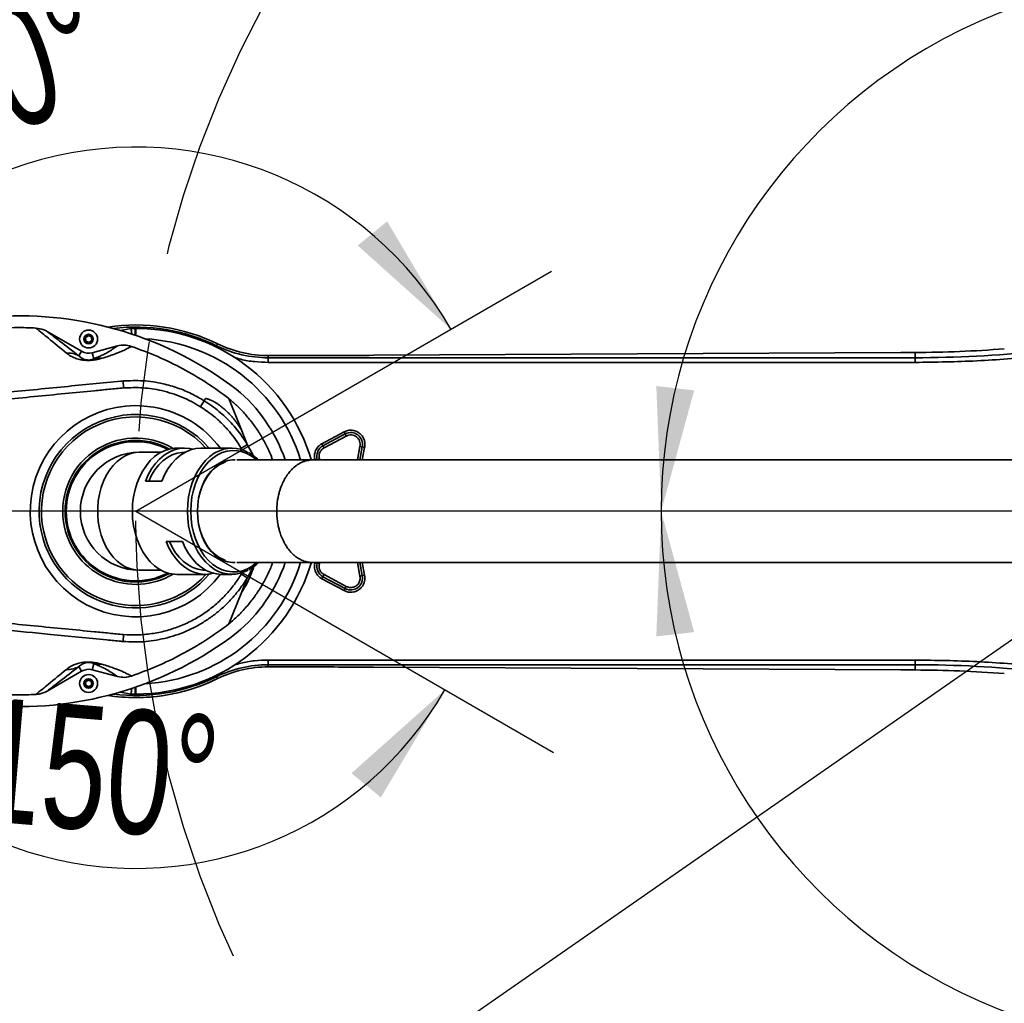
# Model space of a CAD drawing. Header units: millimetres. Extents: x 5 to 298, y 5 to 205.
# Tile 70 of 83: x 194 to 222, y 84 to 112. Entities that reach past the tile are written whole.
import ezdxf

# ---------------------------------------------------------------- set-up
doc = ezdxf.new("R2010")
doc.units = ezdxf.units.MM
doc.linetypes.add('CENTERX2', pattern=[20.32, 12.7, -2.54, 2.54, -2.54])
doc.layers.add('图框', color=7, linetype='Continuous')
doc.layers.add('细实线层', color=7, linetype='Continuous')
doc.styles.add('SLDTEXTSTYLE1', font='TXT', dxfattribs={"width": 0.7})
doc.dimstyles.new('SLDDIMSTYLE0', dxfattribs={"dimtxt": 3.5, "dimasz": 3.5, "dimexe": 0, "dimexo": 0.0625, "dimgap": 0.875, "dimtad": 0, "dimtih": 1, "dimtoh": 1, "dimlfac": 15, "dimrnd": 1e-09, "dimzin": 12, "dimdsep": 46, "dimtxsty": 'SLDTEXTSTYLE1', "dimsah": 1, "dimcen": 0, "dimadec": 0, "dimazin": 3, "dimtfac": 1, "dimtofl": 0, "dimtmove": 0, "dimatfit": 3, "dimfxl": 0, "dimfrac": 2, "dimtolj": 1, "dimtzin": 12, "dimarcsym": 0})
doc.dimstyles.new('SLDDIMSTYLE1', dxfattribs={"dimtxt": 3.5, "dimasz": 3.5, "dimexe": 0, "dimexo": 0.0625, "dimgap": 0.875, "dimtad": 2, "dimdec": 4, "dimlfac": 15, "dimzin": 12, "dimdsep": 46, "dimtxsty": 'SLDTEXTSTYLE1', "dimsah": 1, "dimcen": 0.09, "dimazin": 3, "dimtfac": 1, "dimtofl": 0, "dimtmove": 0, "dimatfit": 3, "dimfxl": 0, "dimfrac": 2, "dimtolj": 1, "dimtzin": 12, "dimarcsym": 0})

# ---------------------------------------------------------------- blocks, each defined once
blk = doc.blocks.new('_D')
at = {"layer": '图框'}
for p, q in [((226.98, 97.965), (183.184, 67.529)), ((183.184, 67.529), (175.979, 62.522)), ((175.979, 62.522), (168.257, 62.522))]:
    blk.add_line(p, q, dxfattribs=at)
blk.add_solid([(183.184, 67.529), (180.003, 65.974), (180.618, 65.089)], dxfattribs=at)
at = {"layer": '图框', "insert": (168.257, 67.033), "char_height": 3.5, "attachment_point": 1, "style": 'SLDTEXTSTYLE1'}
blk.add_mtext('R800', dxfattribs=at)
blk = doc.blocks.new('_D_1')
at = {"layer": '图框'}
blk.add_arc((226.98, 97.965), 15.147, 48, 180, dxfattribs=at)
for points in [[(237.116, 109.221), (234.579, 111.692), (233.954, 110.815)], [(211.833, 97.965), (212.765, 101.381), (211.695, 101.503)]]:
    blk.add_solid(points, dxfattribs=at)
at = {"layer": '图框', "insert": (230.505, 117.681), "char_height": 3.5, "attachment_point": 1, "rotation": 338.8311, "style": 'SLDTEXTSTYLE1'}
blk.add_mtext('132°', dxfattribs=at)
blk = doc.blocks.new('_D_2')
at = {"layer": '图框'}
blk.add_arc((226.98, 97.965), 15.147, 180, 312, dxfattribs=at)
for points in [[(211.833, 97.965), (211.695, 94.427), (212.765, 94.549)], [(237.116, 86.709), (233.954, 85.115), (234.579, 84.238)]]:
    blk.add_solid(points, dxfattribs=at)
at = {"layer": '图框', "insert": (224.051, 87.046), "char_height": 3.5, "attachment_point": 1, "rotation": 4.8035, "style": 'SLDTEXTSTYLE1'}
blk.add_mtext('132°', dxfattribs=at)
blk = doc.blocks.new('_D_3')
at = {"layer": '图框'}
blk.add_arc((196.98, 97.965), 10.289, 30, 180, dxfattribs=at)
for points in [[(205.891, 103.11), (204.086, 106.156), (203.254, 105.473)], [(186.691, 97.965), (187.794, 101.33), (186.731, 101.506)]]:
    blk.add_solid(points, dxfattribs=at)
at = {"layer": '图框', "insert": (188.87, 110.925), "char_height": 3.5, "attachment_point": 1, "rotation": 17.5196, "style": 'SLDTEXTSTYLE1'}
blk.add_mtext('150°', dxfattribs=at)
blk = doc.blocks.new('_D_4')
at = {"layer": '图框'}
blk.add_arc((196.98, 97.965), 10.094, 180, 330, dxfattribs=at)
for points in [[(186.886, 97.965), (186.936, 94.424), (187.998, 94.603)], [(205.722, 92.918), (203.078, 90.562), (203.908, 89.877)]]:
    blk.add_solid(points, dxfattribs=at)
at = {"layer": '图框', "insert": (192.69, 92.725), "char_height": 3.5, "attachment_point": 1, "rotation": 355.163, "style": 'SLDTEXTSTYLE1'}
blk.add_mtext('150°', dxfattribs=at)

msp = doc.modelspace()

# ---------------------------------------------------------------- linework, layer by layer
at = {"color": 7, "linetype": 'Continuous', "lineweight": 35}
for p, q in [((194.4716299, 103.0484114), (195.4470727, 102.4852393)), ((196.5409162, 103.0737174), (196.8486327, 103.1316494)), ((196.8486327, 103.1316494), (196.8486355, 103.1316494)), ((196.8486355, 103.1316494), (196.9662607, 103.1316494)), ((196.9662607, 103.1316494), (196.980406, 103.1316494)), ((195.5541559, 102.8566642), (195.6222777, 102.9246251)), ((195.6718676, 102.7386738), (195.5789509, 102.7636885)), ((195.6222777, 102.9246251), (195.7151944, 102.8996103)), ((195.7399894, 102.8066347), (195.6718676, 102.7386738)), ((195.4470727, 102.4852393), (195.3720794, 102.3553471)), ((195.7506003, 102.4452791), (196.4654119, 102.6368123)), ((195.7506003, 102.4452791), (195.7967997, 102.2728604)), ((199.2657065, 102.640895), (199.292285, 102.6952768)), ((218.6058254, 102.4489201), (203.7026051, 102.3711411)), ((218.6065213, 102.4488407), (203.7033009, 102.3710617)), ((219.0134604, 102.4508145), (218.6065213, 102.4488407)), ((219.0134604, 102.3028097), (219.0134604, 102.4508145)), ((200.7274048, 102.363339), (200.7274048, 102.3028097)), ((200.7274048, 102.1695576), (200.7274048, 102.3028097)), ((219.0134604, 102.3028097), (200.7274048, 102.3028097)), ((219.0134604, 102.1695576), (200.7274048, 102.1695576)), ((219.0134604, 102.1695576), (219.0134604, 102.3028097)), ((196.6213596, 101.6459333), (196.6371452, 101.4501784)), ((199.9581394, 100.285447), (199.6144484, 101.150303)), ((200.1318872, 99.848232), (199.9581394, 100.285447)), ((202.2414824, 99.874112), (202.8695482, 100.2080605)), ((202.9008463, 100.1491973), (202.8695482, 100.2080605)), ((202.9008463, 100.1491973), (202.2727805, 99.8152489)), ((202.3040786, 99.7563857), (202.9321444, 100.0903342)), ((202.9008463, 100.1491973), (202.9321444, 100.0903342)), ((198.36131, 99.7483161), (198.1442378, 99.7483161)), ((199.6998727, 99.7483161), (198.8232865, 99.7483161)), ((202.2727805, 99.8152489), (202.2414824, 99.874112)), ((202.2727805, 99.8152489), (202.3040786, 99.7563857)), ((203.3094758, 99.4164335), (203.3826482, 99.7821931)), ((203.3826482, 99.7821931), (203.3175859, 99.7967308)), ((203.3826482, 99.7821931), (203.4477105, 99.7676554)), ((197.6956288, 99.6316494), (197.080406, 99.6316494)), ((198.3746775, 99.6316494), (198.36131, 99.6316494)), ((201.980406, 99.4149828), (199.8380131, 99.4149828)), ((202.1087495, 99.4294065), (202.0446452, 99.4111012)), ((202.1087495, 99.4294065), (202.1728538, 99.4477118)), ((197.2535094, 98.8169413), (197.7154858, 98.8169413)), ((197.838051, 97.1130242), (198.3000274, 97.1130242)), ((199.8380131, 96.5149828), (201.980406, 96.5149828)), ((202.1087495, 96.500559), (202.0446452, 96.5188643)), ((202.1087495, 96.500559), (202.1728538, 96.4822537)), ((203.3826482, 96.1477724), (203.3095593, 96.5130605)), ((197.080406, 96.2983161), (197.6956288, 96.2983161)), ((198.1442378, 96.1816494), (198.9458516, 96.1816494)), ((198.9458516, 96.2983161), (198.9592191, 96.2983161)), ((199.4078281, 96.1816494), (199.6998727, 96.1816494)), ((200.1318878, 96.081735), (199.9581394, 95.6445185)), ((202.2727805, 96.1147167), (202.2414824, 96.0558535)), ((202.8695482, 95.721905), (202.2414824, 96.0558535)), ((202.2727805, 96.1147167), (202.3040786, 96.1735798)), ((202.2727805, 96.1147167), (202.9008463, 95.7807682)), ((202.9321444, 95.8396313), (202.3040786, 96.1735798)), ((203.3826482, 96.1477724), (203.3175859, 96.1332348)), ((203.3826482, 96.1477724), (203.4477105, 96.1623101)), ((202.8695482, 95.721905), (202.9008463, 95.7807682)), ((202.9321444, 95.8396313), (202.9008463, 95.7807682)), ((199.9581394, 95.6445185), (199.6144484, 94.7796625)), ((196.6213596, 94.2840322), (196.6371452, 94.4797871)), ((195.4470727, 93.4447263), (195.3720794, 93.5746184)), ((195.7506003, 93.4846864), (195.7967997, 93.6571051)), ((200.7274048, 93.7604079), (219.0134604, 93.7604079)), ((200.7274048, 93.7604079), (200.7274048, 93.6271558)), ((200.7274048, 93.6271558), (219.0134604, 93.6271558)), ((200.7274048, 93.6271558), (200.7274048, 93.5666265)), ((203.7026051, 93.5588244), (218.6058254, 93.4810454)), ((203.7033009, 93.5589038), (218.6065213, 93.4811248)), ((219.0134604, 93.7604079), (219.0134604, 93.6271558)), ((219.0134604, 93.479151), (219.0134604, 93.6271558)), ((195.4470727, 93.4447263), (194.4716299, 92.8815541)), ((196.4654119, 93.2931532), (195.7506003, 93.4846864)), ((199.292285, 93.2346887), (199.2657065, 93.2890705)), ((218.6065213, 93.4811248), (219.0134604, 93.479151)), ((195.5567223, 93.131423), (195.6305689, 93.1931153)), ((195.6635765, 93.0035169), (195.5732261, 93.0366238)), ((195.6305689, 93.1931153), (195.7209193, 93.1600084)), ((195.7374231, 93.0652092), (195.6635765, 93.0035169)), ((196.8486327, 92.7983161), (196.5409162, 92.8562481)), ((196.8486355, 92.7983161), (196.8486327, 92.7983161)), ((196.9662607, 92.7983161), (196.8486355, 92.7983161)), ((196.980406, 92.7983161), (196.9662607, 92.7983161))]:
    msp.add_line(p, q, dxfattribs=at)
at = {"color": 8, "linetype": 'Continuous', "lineweight": 35}
for p, q in [((196.980406, 103.1316494), (196.980406, 102.9333006)), ((199.2490967, 102.6069098), (199.2657065, 102.640895)), ((218.6065213, 102.4488407), (218.6058254, 102.4489201)), ((203.7033009, 102.3710617), (203.7026051, 102.3711411)), ((199.9918795, 99.688019), (199.9607447, 99.7449032)), ((203.3175859, 99.7967308), (203.246809, 99.4149828)), ((203.4477105, 99.7676554), (203.3823245, 99.4149828)), ((202.180588, 99.4149828), (202.1728538, 99.4477118)), ((202.1728538, 96.4822537), (202.180588, 96.5149828)), ((203.2468093, 96.5149828), (203.3175859, 96.1332348)), ((203.3823241, 96.5149828), (203.4477105, 96.1623101)), ((199.9623635, 96.1842557), (199.9904655, 96.2346833)), ((203.7033009, 93.5589038), (203.7026051, 93.5588244)), ((199.2490967, 93.3230557), (199.2657065, 93.2890705)), ((218.6065213, 93.4811248), (218.6058254, 93.4810454)), ((195.5474533, 93.104265), (195.5622825, 93.0994845)), ((195.561807, 93.1022157), (195.5483753, 93.1067843)), ((196.980406, 92.7983161), (196.980406, 92.9966649))]:
    msp.add_line(p, q, dxfattribs=at)
at = {"color": 7, "linetype": 'Continuous', "lineweight": 35, "flags": 128}
for points in [[(198.1442378, 99.7483161), (198.0709167, 99.745299), (197.9252662, 99.7212232), (197.7825769, 99.6733974), (197.6447784, 99.6024681), (197.5137342, 99.5093947), (197.3912165, 99.3954358), (197.2788822, 99.2621324), (197.1782503, 99.1112873), (197.0906817, 98.9449404), (197.0173607, 98.7653413), (196.9592787, 98.5749187), (196.9172213, 98.3762477), (196.8917572, 98.1720151), (196.8832307, 97.9649828)], [(198.5922982, 99.7181418), (198.5112557, 99.7356635), (198.36131, 99.7483161), (198.2113644, 99.7356635), (198.0635464, 99.6978854), (197.9199537, 99.6355177), (197.7826237, 99.5494455), (197.6535052, 99.44089), (197.5344302, 99.3113918), (197.4270885, 99.1627883), (197.3330032, 98.9971882), (197.2535094, 98.8169413)], [(198.8232865, 99.7483161), (198.6733408, 99.7356635), (198.5255229, 99.6978854), (198.3819301, 99.6355177), (198.2446001, 99.5494455), (198.1154816, 99.44089), (197.9964066, 99.3113918), (197.8890649, 99.1627883), (197.7949797, 98.9971882), (197.7154858, 98.8169413)], [(198.36131, 99.6316494), (198.2896561, 99.628566), (198.1474076, 99.603967), (198.0083222, 99.5551327), (197.8744562, 99.4827853), (197.7477893, 99.3879945), (197.6301943, 99.2721619), (197.5234102, 99.1370004), (197.4290159, 98.9845086), (197.3484072, 98.8169413)], [(199.7925131, 99.4135543), (199.7141505, 99.4142378), (199.5833746, 99.3963963), (199.4552856, 99.3550511), (199.3319868, 99.2908811), (199.2155027, 99.2049398), (199.107746, 99.0986384), (199.0104861, 98.9737225), (198.9253199, 98.832243), (198.8536459, 98.6765232), (198.7966409, 98.5091199), (198.755241, 98.3327819), (198.730126, 98.1504046), (198.7217083, 97.9649828)], [(199.5064276, 99.348006), (199.4641749, 99.3333777), (199.3400957, 99.2738121), (199.2225756, 99.1918521), (199.1136255, 99.0889), (199.0151096, 98.9667174), (198.9287134, 98.8273948), (198.8559153, 98.6733161), (198.7979608, 98.5071176), (198.7558416, 98.3316431), (198.7302783, 98.1498949), (198.7217083, 97.9649828)], [(196.8832307, 97.9649828), (196.8917572, 97.7579504), (196.9172213, 97.5537178), (196.9592787, 97.3550468), (197.0173607, 97.1646242), (197.0906817, 96.9850251), (197.1782503, 96.8186782), (197.2788822, 96.6678331), (197.3912165, 96.5345297), (197.5137342, 96.4205708), (197.6447784, 96.3274974), (197.7825769, 96.2565681), (197.9252662, 96.2087423), (198.0709167, 96.1846665), (198.1442378, 96.1816494)], [(198.7217083, 97.9649828), (198.730126, 97.7795609), (198.755241, 97.5971836), (198.7966409, 97.4208456), (198.8536459, 97.2534423), (198.9253199, 97.0977225), (199.0104861, 96.9562431), (199.107746, 96.8313271), (199.2155027, 96.7250258), (199.3319868, 96.6390845), (199.4552856, 96.5749144), (199.5833746, 96.5335692), (199.7141505, 96.5157277), (199.7925131, 96.5164112)], [(198.7217083, 97.9649828), (198.7302783, 97.7800707), (198.7558416, 97.5983224), (198.7979608, 97.4228479), (198.8559153, 97.2566494), (198.9287134, 97.1025707), (199.0151096, 96.9632481), (199.1136255, 96.8410655), (199.2225756, 96.7381134), (199.3400957, 96.6561534), (199.4641749, 96.5965878), (199.5064276, 96.5819595)], [(197.838051, 97.1130242), (197.9175448, 96.9327773), (198.0116301, 96.7671772), (198.1189718, 96.6185737), (198.2380468, 96.4890755), (198.3671653, 96.3805201), (198.5044953, 96.2944478), (198.648088, 96.2320801), (198.795906, 96.194302), (198.9458516, 96.1816494), (199.0957973, 96.194302), (199.1768398, 96.2118237)], [(197.9329488, 97.1130242), (198.0135575, 96.9454569), (198.1079518, 96.7929651), (198.2147359, 96.6578036), (198.3323309, 96.541971), (198.4589978, 96.4471802), (198.5928638, 96.3748328), (198.7319493, 96.3259985), (198.8741977, 96.3013995), (198.9458516, 96.2983161)], [(198.3000274, 97.1130242), (198.3795213, 96.9327773), (198.4736066, 96.7671772), (198.5809482, 96.6185737), (198.7000232, 96.4890755), (198.8291417, 96.3805201), (198.9664717, 96.2944478), (199.1100645, 96.2320801), (199.2578824, 96.194302), (199.4078281, 96.1816494)]]:
    msp.add_lwpolyline(points, dxfattribs=at)
at = {"color": 8, "linetype": 'Continuous', "lineweight": 35, "flags": 128}
for points in [[(200.3967994, 99.4149828), (200.3950035, 99.4165892), (200.2690549, 99.5147857), (200.135778, 99.5912263), (199.9970437, 99.6448381), (199.8547995, 99.6748683), (199.7110422, 99.6808955), (199.5677899, 99.6628351), (199.4270535, 99.6209405), (199.2908086, 99.5557999), (199.1609678, 99.4683277), (199.0393538, 99.3597519), (198.9276738, 99.2315966), (198.8274955, 99.0856607), (198.7402252, 98.923993), (198.6670881, 98.7488629), (198.6091107, 98.5627289), (198.5671069, 98.3682038), (198.5416665, 98.1680184), (198.5331465, 97.9649828)], [(197.080406, 99.6316494), (196.9748471, 99.6249504), (196.8368337, 99.5956645), (196.7022359, 99.5435113), (196.5729412, 99.4692223), (196.4507628, 99.3738392), (196.3374139, 99.2586996), (196.234484, 99.125418), (196.1434167, 98.9758634), (196.0654888, 98.8121332), (196.0017932, 98.6365233), (195.9532232, 98.4514964), (195.9204597, 98.259647), (195.9039623, 98.0636654), (195.9039623, 97.8663001), (195.9204597, 97.6703186), (195.9532232, 97.4784691), (196.0017932, 97.2934422), (196.0654888, 97.1178323), (196.1434167, 96.9541021), (196.234484, 96.8045476), (196.3374139, 96.671266), (196.4507628, 96.5561263), (196.5729412, 96.4607432), (196.7022359, 96.3864542), (196.8368337, 96.334301), (196.9748471, 96.3050152), (197.080406, 96.2983161)], [(199.2308441, 99.6203685), (199.2004133, 99.6024681), (199.0693691, 99.5093947), (198.9468515, 99.3954358), (198.8345171, 99.2621324), (198.7338852, 99.1112873), (198.6463166, 98.9449404), (198.5729956, 98.7653413), (198.5149136, 98.5749187), (198.4728562, 98.3762477), (198.4473921, 98.1720151), (198.4388656, 97.9649828)], [(198.4388656, 97.9649828), (198.4473921, 97.7579504), (198.4728562, 97.5537178), (198.5149136, 97.3550468), (198.5729956, 97.1646242), (198.6463166, 96.9850251), (198.7338852, 96.8186782), (198.8345171, 96.6678331), (198.9468515, 96.5345297), (199.0693691, 96.4205708), (199.2004133, 96.3274974), (199.2272842, 96.3116231)], [(198.5331465, 97.9649828), (198.5416665, 97.7619471), (198.5671069, 97.5617617), (198.6091107, 97.3672366), (198.6670881, 97.1811026), (198.7402252, 97.0059725), (198.8274955, 96.8443048), (198.9276738, 96.698369), (199.0393538, 96.5702136), (199.1609678, 96.4616378), (199.2908086, 96.3741656), (199.4270535, 96.309025), (199.5677899, 96.2671304), (199.7110422, 96.24907), (199.8547995, 96.2550972), (199.9970437, 96.2851274), (200.135778, 96.3387392), (200.2690549, 96.4151798), (200.3950035, 96.5133763), (200.3967994, 96.5149828)]]:
    msp.add_lwpolyline(points, dxfattribs=at)
at = {"color": 7, "linetype": 'Continuous', "lineweight": 35}
for centre, radius in [((195.6470727, 102.8316494), 0.2533333), ((195.6470727, 102.8316494), 0.1333333), ((195.6470727, 93.0983161), 0.2533333), ((195.6470727, 93.0983161), 0.1333333)]:
    msp.add_circle(centre, radius, dxfattribs=at)
for centre, radius, start, end in [((193.6774494, 93.3533778), 10.1333333, 52.6749706, 93.52181517), ((196.980406, 97.9649828), 5.2651042, 63.95343764, 98.63781131), ((196.980406, 97.9649828), 5.2044936, 63.95343764, 97.04749047), ((196.980406, 97.9649828), 5.1666667, 16.12587566, 90), ((219.0134604, 135.6316494), 33.3288397, 270, 281.94271667), ((195.6470727, 102.8316494), 0.096225, 164.93226382, 224.93226382), ((195.6470727, 102.8316494), 0.096225, 104.93226382, 164.93226382), ((195.6470727, 102.8316494), 0.096225, 224.93226382, 284.93226382), ((195.6470727, 102.8316494), 0.096225, 44.93226382, 104.93226382), ((195.6470727, 102.8316494), 0.096225, 284.93226382, 344.93226382), ((195.6470727, 102.8316494), 0.096225, 344.93226382, 44.93226382), ((195.062695, 101.8048048), 0.6315184, 60.66562789, 94.08474602), ((195.6470727, 102.8316494), 0.4, 240, 285), ((200.7274048, 105.6316494), 3.3288397, 243.95343764, 270), ((200.7274048, 105.6316494), 3.2683104, 243.95343764, 270), ((200.7274048, 105.6316494), 3.2682292, 243.95343764, 270), ((195.9501309, 101.6737389), 0.6184311, 83.05312075, 104.35539377), ((196.980406, 97.9649828), 4.4666667, 18.9429703, 50.49838336), ((196.980406, 97.9649828), 2.9833333, 80.13777949, 323.30667327), ((196.980406, 97.9649828), 2.9833333, 36.71002066, 80.13777949), ((196.980406, 97.9649828), 2.7333333, 40.72574728, 192.58606033), ((196.980406, 97.9649828), 2.6666667, 41.97066236, 192.58606033), ((196.980406, 97.9649828), 2.0666667, 59.28496548, 192.58606033), ((196.980406, 97.9649828), 2, 61.53804135, 192.58606033), ((196.980406, 97.9649828), 1.9666667, 62.57354035, 180), ((203.0573368, 99.8548815), 0.3333333, 347.40457953, 118), ((199.6998993, 98.8157965), 0.9313157, 59.62778975, 120.24164256), ((202.429271, 99.520933), 0.3333333, 118, 195.93695387), ((197.080406, 97.9649828), 1.6666667, 90, 180), ((196.980406, 97.9649828), 1.9666667, 180, 297.42645965), ((197.080406, 97.9649828), 1.6666667, 180, 270), ((196.980406, 97.9649828), 2.0666667, 192.58606033, 300.71503452), ((196.980406, 97.9649828), 2, 192.58606033, 298.46195865), ((196.980406, 97.9649828), 2.7333333, 192.58606033, 319.46904668), ((196.980406, 97.9649828), 2.6666667, 192.58606033, 318.0342095), ((196.980406, 97.9649828), 5.1666667, 270, 343.8648263), ((199.6996847, 97.1134738), 0.9306593, 239.49605787, 299.56406109), ((196.980406, 97.9649828), 4.4666667, 309.50161664, 341.0570297), ((202.429271, 96.4090325), 0.3333333, 164.06304613, 242), ((203.0573368, 96.075084), 0.3333333, 242, 12.59542047), ((193.6774494, 102.5765878), 10.1333333, 266.47818483, 307.3250294), ((195.062695, 94.1251607), 0.6315184, 265.91525398, 299.33437211), ((195.9501309, 94.2562266), 0.6184311, 255.64460623, 276.94687925), ((200.7274048, 90.2983161), 3.3288397, 90, 116.04656236), ((200.7274048, 90.2983161), 3.2683104, 90, 116.04656236), ((200.7274048, 90.2983161), 3.2682292, 90, 116.04656236), ((219.0134604, 60.2983161), 33.3288397, 78.05728333, 90), ((195.6470727, 93.0983161), 0.4, 75, 120), ((195.6470727, 93.0983161), 0.096225, 159.87577371, 219.87577371), ((195.6470727, 93.0983161), 0.096225, 99.87577371, 159.87577371), ((195.6470727, 93.0983161), 0.096225, 219.87577371, 279.87577371), ((195.6470727, 93.0983161), 0.096225, 39.87577371, 99.87577371), ((195.6470727, 93.0983161), 0.096225, 279.87577371, 339.87577371), ((195.6470727, 93.0983161), 0.096225, 339.87577371, 39.87577371), ((196.980406, 97.9649828), 5.2651042, 270, 296.04656236), ((196.980406, 97.9649828), 5.2651042, 261.36218869, 270)]:
    msp.add_arc(centre, radius, start, end, dxfattribs=at)
at = {"color": 8, "linetype": 'Continuous', "lineweight": 35}
for radius, start, end in [(5.2650229, 63.95343764, 98.63572814), (4.88, 17.2853744, 86.88673181), (4.88, 273.11326819, 342.7146256), (5.2044936, 262.95250953, 296.04656236), (5.2650229, 261.36427186, 296.04656236)]:
    msp.add_arc((196.980406, 97.9649828), radius, start, end, dxfattribs=at)
at = {"color": 7, "linetype": 'Continuous', "lineweight": 35}
for points, knots in [([(194.1560173, 103.1417311), (194.0661665, 103.1454217), (193.8863963, 103.1528059), (193.6162514, 103.1542996), (193.3458032, 103.1493812), (193.1655902, 103.1397085), (193.0754494, 103.1348703)], [0, 0, 0, 0, 0.2495227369, 0.4992360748, 0.7495226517, 1, 1, 1, 1]), ([(195.0177108, 102.434719), (194.847286, 102.575686), (194.5553687, 102.8171456), (194.2733784, 103.0463422), (194.1560173, 103.1417311)], [0, 0, 0, 0, 0.5838117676, 1, 1, 1, 1]), ([(194.1560173, 103.1417311), (194.2340353, 103.131047), (194.3448061, 103.1158775), (194.4426881, 103.0638075), (194.4716299, 103.0484114)], [0, 0, 0, 0, 0.7043194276, 1, 1, 1, 1]), ([(194.4716299, 103.0484114), (194.589571, 102.9568052), (194.8797505, 102.7314197), (195.1887, 102.4954241), (195.3720794, 102.3553471)], [0, 0, 0, 0, 0.4064421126, 1, 1, 1, 1]), ([(196.8486355, 103.1316494), (196.8493284, 103.1280765), (196.850714, 103.120931), (196.8571112, 103.0623292), (196.8626973, 103.0086477), (196.8662208, 102.9724504), (196.8663899, 102.970713)], [0, 0, 0, 0, 0.3275546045, 0.6550777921, 0.983444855, 1, 1, 1, 1]), ([(195.5789509, 102.7636885), (195.5717944, 102.7905236), (195.5634999, 102.8216264), (195.5552833, 102.8524366), (195.5541559, 102.8566642)], [0, 0, 0, 0, 0.8627855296, 1, 1, 1, 1]), ([(195.7151944, 102.8996103), (195.7163219, 102.8953827), (195.7245384, 102.8645726), (195.732833, 102.8334697), (195.7399894, 102.8066347)], [0, 0, 0, 0, 0.1372144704, 1, 1, 1, 1]), ([(225.9378933, 102.8938453), (225.3674341, 102.7820178), (224.2265099, 102.5583617), (222.4959205, 102.3382242), (220.7572298, 102.1954772), (219.5947189, 102.1781975), (219.0134604, 102.1695576)], [0, 0, 0, 0, 0.249998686, 0.4999999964, 0.7499986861, 1, 1, 1, 1]), ([(196.0249296, 102.2876299), (195.9878391, 102.2768886), (195.9315161, 102.2605775), (195.8271883, 102.2416544), (195.7509614, 102.2328311), (195.6937235, 102.2287624), (195.6368649, 102.2274771), (195.5781034, 102.2286449), (195.5138397, 102.2333989), (195.4505373, 102.2420712), (195.3820303, 102.2555495), (195.3149252, 102.2737233), (195.2296859, 102.3043421), (195.1190406, 102.357366), (195.0569472, 102.4047667), (195.0177108, 102.434719)], [0, 0, 0, 0, 0.146129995, 0.2219030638, 0.2529172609, 0.2848508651, 0.3081404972, 0.3306696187, 0.3665485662, 0.4085962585, 0.4520852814, 0.5243605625, 0.596761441, 0.7451956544, 1, 1, 1, 1]), ([(195.7967997, 102.2728604), (195.8489747, 102.2943655), (195.9535511, 102.3374691), (196.0964034, 102.4066078), (196.2308766, 102.4813115), (196.3562635, 102.5613345), (196.4290263, 102.6116511), (196.4654119, 102.6368123)], [0, 0, 0, 0, 0.1249880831, 0.2505187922, 0.5030600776, 0.7515014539, 1, 1, 1, 1]), ([(196.8559668, 102.6236058), (196.8452235, 102.6176097), (196.7977463, 102.5911114), (196.7079827, 102.5438863), (196.5905482, 102.488982), (196.4721405, 102.4398999), (196.3576654, 102.3967179), (196.2214983, 102.349174), (196.0905428, 102.3081729), (196.0249296, 102.2876299)], [0, 0, 0, 0, 0.0633180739, 0.2798201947, 0.4963813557, 0.621796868, 0.7473016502, 0.8733892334, 1, 1, 1, 1]), ([(196.4654119, 102.6368123), (196.5306907, 102.6491348), (196.6618419, 102.673892), (196.7910635, 102.6404184), (196.8559668, 102.6236058)], [0, 0, 0, 0, 0.4977364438, 1, 1, 1, 1]), ([(199.6144484, 101.150303), (199.4060361, 101.3017366), (198.9878995, 101.605557), (198.3120033, 101.9984059), (197.603163, 102.3478203), (197.1055781, 102.5314758), (196.8559668, 102.6236058)], [0, 0, 0, 0, 0.245998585, 0.4935455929, 0.7459393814, 1, 1, 1, 1]), ([(219.0134604, 102.4508145), (219.4323096, 102.4564038), (220.2704299, 102.467588), (221.1119234, 102.5240302), (221.532882, 102.5522656)], [0, 0, 0, 0, 0.4997483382, 1, 1, 1, 1]), ([(195.3720794, 102.3553471), (195.3895049, 102.3389486), (195.4165715, 102.3134773), (195.4731138, 102.278891), (195.5239909, 102.2566837), (195.5756233, 102.2428213), (195.6149356, 102.2377517), (195.634732, 102.2366722), (195.6454885, 102.2364222), (195.6556949, 102.2364642), (195.6660862, 102.2368417), (195.6791125, 102.2376932), (195.6962392, 102.2395814), (195.7254071, 102.2446465), (195.7647222, 102.2563451), (195.7837764, 102.2661552), (195.7967997, 102.2728604)], [0, 0, 0, 0, 0.285380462, 0.4432756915, 0.601756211, 0.681828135, 0.7078994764, 0.7158321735, 0.7203255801, 0.726038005, 0.7318390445, 0.7377200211, 0.751561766, 0.7758839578, 0.8468188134, 1, 1, 1, 1]), ([(203.7033009, 102.3710617), (203.3743943, 102.3695189), (202.71653, 102.366433), (201.7229443, 102.3638545), (201.0592349, 102.3635108), (200.7274048, 102.363339)], [0, 0, 0, 0, 0.3333152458, 0.6666822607, 1, 1, 1, 1]), ([(193.2104984, 101.3130177), (193.7957426, 101.3703026), (194.9121757, 101.4795816), (196.028658, 101.5883652), (196.5598616, 101.640223), (196.559863, 101.6402231)], [0, 0, 0, 0, 0.52420821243, 0.99999881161, 1, 1, 1, 1]), ([(196.559863, 101.6402231), (196.5598643, 101.6402232), (196.5803464, 101.6422985), (196.6008537, 101.6441159), (196.6213596, 101.6459333)], [0, 0, 0, 0, 0.0000647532, 1, 1, 1, 1]), ([(196.6213596, 101.6459333), (196.8087714, 101.6535049), (197.1880893, 101.6688297), (197.637621, 101.5985217), (197.9651, 101.5146098), (198.2344935, 101.4275676), (198.55789, 101.2950837), (198.7955637, 101.15604), (198.9151252, 101.0860941)], [0, 0, 0, 0, 0.2339487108, 0.473507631, 0.564751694, 0.6563127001, 0.8271084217, 1, 1, 1, 1]), ([(196.6371452, 101.4501784), (196.4994687, 101.4369803), (196.2241132, 101.4105837), (195.6734951, 101.356807), (194.6753048, 101.2599392), (193.8148315, 101.1758796), (193.2296677, 101.118715)], [0, 0, 0, 0, 0.1211962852, 0.2423947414, 0.4847914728, 1, 1, 1, 1]), ([(198.8098122, 100.9161552), (198.8094464, 100.9163853), (198.7258556, 100.9689691), (198.5545573, 101.0669653), (198.2844513, 101.1931344), (198.0018788, 101.297158), (197.6353353, 101.3968812), (197.1782123, 101.4697101), (196.8188953, 101.4567393), (196.6371452, 101.4501784)], [0, 0, 0, 0, 0.0005698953, 0.1302348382, 0.2598992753, 0.3933230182, 0.5267465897, 0.7606185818, 1, 1, 1, 1]), ([(198.9153236, 101.086413), (199.0570713, 100.9905668), (199.3307333, 100.8055232), (199.6856394, 100.4627563), (199.9488466, 100.1426091), (200.0842258, 99.9273502), (200.1334664, 99.8490555)], [0, 0, 0, 0, 0.2925160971, 0.5647398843, 0.8416858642, 1, 1, 1, 1]), ([(198.9553666, 101.1511992), (198.9480721, 101.1390205), (198.9345751, 101.1164864), (198.9213873, 101.0958852), (198.9153269, 101.0864181)], [0, 0, 0, 0, 0.5404596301, 1, 1, 1, 1]), ([(198.9553666, 101.1511992), (198.9804559, 101.1458533), (199.0182152, 101.1378078), (199.0991965, 101.1064302), (199.1695496, 101.071175), (199.2417935, 101.0295768), (199.3024099, 100.9902961), (199.3655927, 100.9451858), (199.4219291, 100.9014023), (199.4744235, 100.8577797), (199.5246043, 100.8131117), (199.5748449, 100.7656135), (199.6218992, 100.7184118), (199.6790352, 100.6574619), (199.7375149, 100.590675), (199.8120289, 100.498042), (199.8885746, 100.3941703), (199.9349461, 100.3216959), (199.9581394, 100.285447)], [0, 0, 0, 0, 0.2087825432, 0.3142167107, 0.4194920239, 0.4665666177, 0.5134095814, 0.5440885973, 0.5621510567, 0.5788461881, 0.597504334, 0.615975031, 0.6435402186, 0.6712296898, 0.7260619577, 0.7809889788, 0.8904588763, 1, 1, 1, 1]), ([(200.8476637, 99.4149828), (200.8362433, 99.4480255), (200.7863103, 99.5924974), (200.6708613, 99.8344209), (200.5025011, 100.1377433), (200.3078604, 100.4253325), (200.0876302, 100.697811), (199.8557783, 100.9419024), (199.6905193, 101.084612), (199.6144484, 101.150303)], [0, 0, 0, 0, 0.04869322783, 0.21290027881, 0.37236934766, 0.53183827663, 0.69593621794, 0.86003550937, 1, 1, 1, 1]), ([(199.9622924, 99.7458287), (199.962172, 99.7460299), (199.9126255, 99.8288725), (199.8066785, 99.9902783), (199.6269037, 100.2204285), (199.4259822, 100.4360598), (199.1605352, 100.6799545), (198.9441364, 100.8259839), (198.810021, 100.9164871)], [0, 0, 0, 0, 0.0004243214, 0.1747057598, 0.3489851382, 0.5283316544, 0.7076786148, 1, 1, 1, 1]), ([(202.8695482, 100.2080605), (202.9038118, 100.2228546), (202.9737786, 100.2530643), (203.0904024, 100.2588751), (203.2032016, 100.2332566), (203.3028696, 100.1772161), (203.3833719, 100.096015), (203.4380333, 99.9940733), (203.4634104, 99.8800957), (203.4528715, 99.8046179), (203.4477105, 99.7676554)], [0, 0, 0, 0, 0.1224285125, 0.25, 0.3775714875, 0.5, 0.6224285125, 0.75, 0.8775714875, 1, 1, 1, 1]), ([(202.9321444, 100.0903342), (202.9549868, 100.1001969), (203.0016313, 100.1203367), (203.0793806, 100.1242106), (203.15458, 100.1071315), (203.2210253, 100.0697712), (203.2746935, 100.0156371), (203.3111344, 99.9476761), (203.3280525, 99.871691), (203.3210266, 99.8213725), (203.3175859, 99.7967308)], [0, 0, 0, 0, 0.1224285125, 0.25, 0.3775714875, 0.5, 0.6224285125, 0.75, 0.8775714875, 1, 1, 1, 1]), ([(202.0446452, 99.4111012), (202.0366267, 99.4545983), (202.0201024, 99.5442348), (202.054367, 99.6803138), (202.1285829, 99.7994084), (202.2045961, 99.849705), (202.2414824, 99.874112)], [0, 0, 0, 0, 0.2426306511, 0.5, 0.7573693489, 1, 1, 1, 1]), ([(202.1728538, 99.4477118), (202.1675081, 99.4767099), (202.156492, 99.5364676), (202.179335, 99.6271869), (202.2288123, 99.7065833), (202.2794877, 99.7401144), (202.3040786, 99.7563857)], [0, 0, 0, 0, 0.2426306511, 0.5, 0.7573693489, 1, 1, 1, 1]), ([(200.4465072, 99.4149828), (200.4461635, 99.4153667), (200.4094235, 99.4564009), (200.327224, 99.5211599), (200.240095, 99.5876748), (200.1906853, 99.6120234), (200.1855901, 99.6145343)], [0, 0, 0, 0, 0.0044511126, 0.475735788, 0.9459371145, 1, 1, 1, 1]), ([(201.980406, 99.4149828), (201.9771136, 99.414968), (201.9447895, 99.4148228), (201.8913752, 99.4107203), (201.8136176, 99.396602), (201.7394869, 99.3751839), (201.6499695, 99.3384222), (201.5459005, 99.2797873), (201.4455791, 99.2011197), (201.3521946, 99.1071879), (201.2851703, 99.0243985), (201.2239307, 98.9340901), (201.1754111, 98.8512404), (201.1215966, 98.7426874), (201.0787772, 98.6359464), (201.0419324, 98.5218016), (201.0018041, 98.3691757), (200.9765528, 98.2090694), (200.9657808, 98.0469176), (200.9641302, 97.9389279), (200.9695903, 97.8061524), (200.9828427, 97.6846191), (201.0039835, 97.5626826), (201.0274559, 97.4600051), (201.0633885, 97.3372809), (201.1162181, 97.1964441), (201.1825455, 97.0632455), (201.258697, 96.9416446), (201.343021, 96.8313055), (201.4365408, 96.7369135), (201.5365861, 96.6581653), (201.6417306, 96.5939125), (201.7518618, 96.5490375), (201.8645053, 96.5220609), (201.9351447, 96.5151873), (201.9771136, 96.5149976), (201.980406, 96.5149828)], [0, 0, 0, 0, 0.0030982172, 0.0304175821, 0.0502562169, 0.0768216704, 0.1014964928, 0.1378261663, 0.1818697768, 0.2088141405, 0.24520868, 0.2650456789, 0.2916089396, 0.3162817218, 0.3526083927, 0.3724630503, 0.3990501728, 0.4599397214, 0.4797768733, 0.5063403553, 0.5310133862, 0.5673404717, 0.5871784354, 0.6137430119, 0.6384170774, 0.6747457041, 0.7187897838, 0.7457344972, 0.7821295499, 0.8261746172, 0.8531199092, 0.8895157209, 0.9335607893, 0.9605060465, 0.9969017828, 1, 1, 1, 1]), ([(238.9797521, 99.4149828), (238.9638924, 99.4149828), (238.9325169, 99.4149828), (238.8305919, 99.4149828), (238.6951225, 99.4149828), (238.5283744, 99.4149828), (238.336367, 99.4149828), (238.1119739, 99.4149828), (237.8554153, 99.4149828), (237.5675884, 99.4149828), (237.2696623, 99.4149828), (236.9656004, 99.4149828), (236.6603442, 99.4149828), (236.3585292, 99.4149828), (236.0664927, 99.4149828), (235.7816408, 99.4149828), (235.4047447, 99.4149828), (234.9068636, 99.4149828), (234.2787597, 99.4149828), (233.6205613, 99.4149828), (232.936348, 99.4149828), (232.2060369, 99.4149828), (231.4336653, 99.4149828), (230.6243475, 99.4149828), (229.7820161, 99.4149828), (228.9078696, 99.4149828), (228.0030516, 99.4149828), (227.0701921, 99.4149828), (226.0335116, 99.4149828), (224.8915514, 99.4149828), (223.6455104, 99.4149828), (222.3824395, 99.4149828), (221.1120982, 99.4149828), (219.8505128, 99.4149828), (218.6136259, 99.4149828), (217.4129166, 99.4149828), (216.457602, 99.4149828), (215.7375018, 99.4149828), (215.2396445, 99.4149828), (214.7311302, 99.4149828), (214.1878316, 99.4149828), (213.591516, 99.4149828), (212.9385924, 99.4149828), (212.2317196, 99.4149828), (211.4700409, 99.4149828), (210.615741, 99.4149828), (209.6691913, 99.4149828), (208.6333286, 99.4149828), (207.5522623, 99.4149828), (206.516351, 99.4149828), (205.5371385, 99.4149828), (204.623387, 99.4149828), (203.7144762, 99.4149828), (202.8160699, 99.4149828), (202.2504355, 99.4149828), (201.964432, 99.4149828)], [0, 0, 0, 0, 0.0216390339, 0.0428090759, 0.0628974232, 0.0819424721, 0.0999795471, 0.1170411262, 0.1359370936, 0.153563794, 0.169961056, 0.1851644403, 0.1994501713, 0.212560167, 0.2245198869, 0.2353693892, 0.2458744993, 0.2666642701, 0.2876737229, 0.3069803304, 0.3265028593, 0.3462645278, 0.3661535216, 0.3859912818, 0.4058128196, 0.425657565, 0.4455669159, 0.465576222, 0.4856737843, 0.5108825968, 0.5361916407, 0.5615892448, 0.5870523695, 0.6123130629, 0.6369475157, 0.660900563, 0.6841255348, 0.6942834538, 0.7042833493, 0.7141948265, 0.7250827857, 0.7372960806, 0.750573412, 0.7651092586, 0.7808864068, 0.7978813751, 0.8186323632, 0.8408574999, 0.8644830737, 0.8894191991, 0.9102421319, 0.9317762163, 0.9539570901, 0.9767191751, 1, 1, 1, 1]), ([(199.6144484, 94.7796625), (199.7009482, 94.854789), (199.8739482, 95.0050422), (200.111004, 95.2590804), (200.329037, 95.5334605), (200.5232014, 95.8255887), (200.6880383, 96.1308488), (200.796108, 96.3606792), (200.8406438, 96.4920634), (200.8484128, 96.5149828)], [0, 0, 0, 0, 0.1595039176, 0.3190085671, 0.4831470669, 0.6472865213, 0.8067913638, 0.9662956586, 1, 1, 1, 1]), ([(200.3170123, 96.4044328), (200.3134476, 96.3926203), (200.2867353, 96.3041005), (200.2210176, 96.131385), (200.1089319, 95.8894071), (200.0036019, 95.7183501), (199.9581394, 95.6445185)], [0, 0, 0, 0, 0.0527952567, 0.3956327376, 0.7391433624, 1, 1, 1, 1]), ([(200.173298, 96.3098839), (200.2019721, 96.3258083), (200.2739008, 96.3657546), (200.3645206, 96.4350797), (200.422653, 96.4939681), (200.4433978, 96.5149828)], [0, 0, 0, 0, 0.29890956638, 0.74981253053, 1, 1, 1, 1]), ([(201.964432, 96.5149828), (202.2445081, 96.5149828), (202.7960032, 96.5149828), (203.6667103, 96.5149828), (204.5382688, 96.5149828), (205.4042819, 96.5149828), (206.2494442, 96.5149828), (207.0660855, 96.5149828), (207.8475849, 96.5149828), (208.593643, 96.5149828), (209.3033323, 96.5149828), (209.9721839, 96.5149828), (210.596313, 96.5149828), (211.172013, 96.5149828), (211.7160688, 96.5149828), (212.4204421, 96.5149828), (213.3085788, 96.5149828), (214.4380004, 96.5149828), (215.6373897, 96.5149828), (216.9047619, 96.5149828), (218.1849923, 96.5149828), (219.4715604, 96.5149828), (220.7578529, 96.5149828), (222.0382464, 96.5149828), (223.3072335, 96.5149828), (224.4764004, 96.5149828), (225.5442104, 96.5149828), (226.5117646, 96.5149828), (227.4584276, 96.5149828), (228.3809385, 96.5149828), (229.2748489, 96.5149828), (230.1298987, 96.5149828), (230.9362298, 96.5149828), (231.6868931, 96.5149828), (232.3828515, 96.5149828), (232.9358581, 96.5149828), (233.3657813, 96.5149828), (233.6905207, 96.5149828), (234.014918, 96.5149828), (234.3527836, 96.5149828), (234.7117427, 96.5149828), (235.0897012, 96.5149828), (235.4820122, 96.5149828), (235.8856024, 96.5149828), (236.281045, 96.5149828), (236.6639328, 96.5149828), (237.0302752, 96.5149828), (237.385631, 96.5149828), (237.7240018, 96.5149828), (238.0198631, 96.5149828), (238.2739758, 96.5149828), (238.4878047, 96.5149828), (238.6717018, 96.5149828), (238.8196135, 96.5149828), (238.9297375, 96.5149828), (238.9629568, 96.5149828), (238.9797218, 96.5149828)], [0, 0, 0, 0, 0.0228072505, 0.0449095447, 0.0662382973, 0.0867239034, 0.1062998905, 0.124581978, 0.1418765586, 0.1581391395, 0.1733319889, 0.1876696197, 0.2008389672, 0.2128187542, 0.2238185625, 0.234784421, 0.25652086, 0.2784931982, 0.3037072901, 0.3291369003, 0.3547266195, 0.3803595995, 0.4059736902, 0.4315294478, 0.4569937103, 0.4823422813, 0.5025334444, 0.5226451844, 0.542682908, 0.5626597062, 0.5826001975, 0.6024656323, 0.6217765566, 0.6404751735, 0.6585915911, 0.6761484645, 0.6857428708, 0.695169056, 0.7045700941, 0.7149780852, 0.7266122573, 0.7392506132, 0.7531121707, 0.7682234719, 0.7846159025, 0.8006607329, 0.8178259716, 0.8361469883, 0.8556632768, 0.8764186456, 0.8946965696, 0.9138990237, 0.9340589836, 0.9552120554, 0.9773966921, 1, 1, 1, 1]), ([(202.2414824, 96.0558535), (202.2045961, 96.0802605), (202.1285829, 96.1305571), (202.054367, 96.2496517), (202.0201024, 96.3857307), (202.0366267, 96.4753672), (202.0446452, 96.5188643)], [0, 0, 0, 0, 0.2426306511, 0.5, 0.7573693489, 1, 1, 1, 1]), ([(202.3040786, 96.1735798), (202.2794877, 96.1898512), (202.2288123, 96.2233822), (202.179335, 96.3027786), (202.156492, 96.393498), (202.1675081, 96.4532556), (202.1728538, 96.4822537)], [0, 0, 0, 0, 0.24263065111, 0.5, 0.75736934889, 1, 1, 1, 1]), ([(200.131844, 96.0816248), (200.1318433, 96.0816236), (200.0687648, 95.9774112), (199.9424032, 95.7898075), (199.7341384, 95.533779), (199.5157797, 95.3064776), (199.2767633, 95.0964093), (199.0210636, 94.9075925), (198.7532243, 94.7428121), (198.4730341, 94.6008258), (198.179029, 94.4819163), (197.876005, 94.3884924), (197.5691119, 94.3216821), (197.25776, 94.2810928), (196.9408014, 94.2651442), (196.7278401, 94.2777362), (196.6213596, 94.2840322)], [0, 0, 0, 0, 0.00000096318, 0.08799930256, 0.16308423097, 0.23816928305, 0.31542294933, 0.39267635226, 0.46750633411, 0.54233580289, 0.61933494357, 0.69633351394, 0.77114631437, 0.8459587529, 0.92297950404, 1, 1, 1, 1]), ([(196.6371452, 94.4797871), (196.7696336, 94.4735411), (197.0350346, 94.4610293), (197.4324007, 94.4988698), (197.8231819, 94.5772316), (198.2023541, 94.7007953), (198.5654818, 94.8652532), (198.908635, 95.0691449), (199.226756, 95.3111361), (199.5157998, 95.5874747), (199.7636433, 95.8792682), (199.8982697, 96.08814), (199.9608164, 96.1851808)], [0, 0, 0, 0, 0.1011124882, 0.2025487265, 0.3036631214, 0.4047610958, 0.5061802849, 0.6072806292, 0.7087337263, 0.810508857, 0.9119634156, 1, 1, 1, 1]), ([(203.4477105, 96.1623101), (203.4522906, 96.1331427), (203.4615681, 96.0740616), (203.4501141, 95.9839111), (203.4201352, 95.8986936), (203.3720332, 95.822944), (203.3085959, 95.7594812), (203.2319666, 95.7116409), (203.1464834, 95.6808038), (203.0868011, 95.6769745), (203.0573368, 95.675084)], [0, 0, 0, 0, 0.1234212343, 0.25, 0.3765787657, 0.5, 0.6234212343, 0.75, 0.8765787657, 1, 1, 1, 1]), ([(203.3175859, 96.1332348), (203.3206393, 96.1137898), (203.3268244, 96.0744024), (203.3191883, 96.0143021), (203.2992024, 95.9574904), (203.2671344, 95.9069907), (203.2248429, 95.8646822), (203.1737567, 95.8327886), (203.1167679, 95.8122305), (203.0769796, 95.8096777), (203.0573368, 95.8084174)], [0, 0, 0, 0, 0.1234212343, 0.25, 0.3765787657, 0.5, 0.6234212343, 0.75, 0.8765787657, 1, 1, 1, 1]), ([(193.2296677, 94.8112506), (193.8148315, 94.7540859), (194.6753036, 94.6700264), (195.6734921, 94.5731588), (196.2241102, 94.5193821), (196.4994669, 94.4929854), (196.6371452, 94.4797871)], [0, 0, 0, 0, 0.5152085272, 0.7576042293, 0.8788020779, 1, 1, 1, 1]), ([(196.8559668, 93.3063597), (197.0977129, 93.395387), (197.5827251, 93.5740013), (198.2851181, 93.91721), (198.9697651, 94.3119416), (199.3990806, 94.6234121), (199.6144484, 94.7796625)], [0, 0, 0, 0, 0.2459976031, 0.4935420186, 0.7459334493, 1, 1, 1, 1]), ([(196.559863, 94.2897424), (196.5598616, 94.2897426), (196.4271579, 94.3026975), (195.7636444, 94.3674682), (194.6471586, 94.4762015), (193.6634325, 94.5725749), (193.2104984, 94.6169479)], [0, 0, 0, 0, 0.0000011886, 0.118860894, 0.5942997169, 1, 1, 1, 1]), ([(196.6213596, 94.2840322), (196.6008537, 94.2858496), (196.5803464, 94.287667), (196.5598643, 94.2897423), (196.559863, 94.2897424)], [0, 0, 0, 0, 0.9999352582, 1, 1, 1, 1]), ([(195.3720794, 93.5746184), (195.1887, 93.4345414), (194.8797505, 93.1985458), (194.589571, 92.9731603), (194.4716299, 92.8815541)], [0, 0, 0, 0, 0.5935578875, 1, 1, 1, 1]), ([(195.0177108, 93.4952465), (195.0534016, 93.5225508), (195.1071683, 93.5636834), (195.2082918, 93.6164321), (195.2882573, 93.6478162), (195.3682046, 93.6709452), (195.4407757, 93.6867213), (195.517722, 93.6973047), (195.5938555, 93.7019175), (195.6533564, 93.7024878), (195.7142847, 93.7000296), (195.7831585, 93.6940321), (195.8645961, 93.6821843), (195.9427215, 93.6655362), (195.9944953, 93.6515516), (196.0198854, 93.643863), (196.0249296, 93.6423356)], [0, 0, 0, 0, 0.2323287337, 0.3499928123, 0.4675050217, 0.5258176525, 0.5848382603, 0.6449370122, 0.6719027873, 0.7003047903, 0.725863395, 0.7570397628, 0.8107901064, 0.8938213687, 0.9789059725, 1, 1, 1, 1]), ([(195.7967997, 93.6571051), (195.7840468, 93.6636558), (195.7649074, 93.6734869), (195.7257392, 93.6853142), (195.6945832, 93.6906701), (195.6753371, 93.6926007), (195.6611838, 93.6933492), (195.6499872, 93.6935716), (195.6378306, 93.6934162), (195.6222515, 93.6926745), (195.5900278, 93.6894781), (195.546886, 93.6800776), (195.5030949, 93.664674), (195.4298294, 93.6285734), (195.3974495, 93.5983214), (195.3720794, 93.5746184)], [0, 0, 0, 0, 0.1496938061, 0.2246589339, 0.2513976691, 0.2648357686, 0.2709460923, 0.2771105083, 0.2825528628, 0.2906158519, 0.3062243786, 0.3631456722, 0.4756295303, 0.58914697, 1, 1, 1, 1]), ([(196.4654119, 93.2931532), (196.4290322, 93.31831), (196.3562681, 93.368627), (196.2311647, 93.4484741), (196.0970161, 93.5230154), (195.9545944, 93.5920417), (195.8494502, 93.6353958), (195.7967997, 93.6571051)], [0, 0, 0, 0, 0.248453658, 0.4969400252, 0.7478663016, 0.8737452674, 1, 1, 1, 1]), ([(196.0249296, 93.6423356), (196.0896983, 93.622063), (196.2196101, 93.5814007), (196.3558993, 93.5338905), (196.4712042, 93.4904481), (196.5886809, 93.4417722), (196.7041679, 93.387908), (196.794471, 93.3406386), (196.8430851, 93.3135402), (196.8559668, 93.3063597)], [0, 0, 0, 0, 0.124820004, 0.2503615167, 0.3769302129, 0.5036189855, 0.7138565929, 0.9241784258, 1, 1, 1, 1]), ([(200.7274048, 93.5666265), (201.0592295, 93.5664546), (201.7229334, 93.566111), (202.7165194, 93.5635326), (203.374389, 93.5604467), (203.7033009, 93.5589038)], [0, 0, 0, 0, 0.3333122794, 0.6666792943, 1, 1, 1, 1]), ([(219.0134604, 93.7604079), (219.5947128, 93.7517677), (220.7572236, 93.7344872), (222.4959083, 93.5917426), (224.2265041, 93.3716062), (225.3674282, 93.1479493), (225.9378933, 93.0361202)], [0, 0, 0, 0, 0.249998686, 0.4999999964, 0.7499986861, 1, 1, 1, 1]), ([(194.1560173, 92.7882344), (194.2733784, 92.8836233), (194.5553687, 93.1128199), (194.847286, 93.3542795), (195.0177108, 93.4952465)], [0, 0, 0, 0, 0.4161882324, 1, 1, 1, 1]), ([(196.8559668, 93.3063597), (196.7915896, 93.2896411), (196.6624048, 93.256092), (196.5312219, 93.280772), (196.4654119, 93.2931532)], [0, 0, 0, 0, 0.4983335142, 1, 1, 1, 1]), ([(221.532882, 93.3776999), (221.1119234, 93.4059353), (220.2704299, 93.4623775), (219.4323096, 93.4735617), (219.0134604, 93.479151)], [0, 0, 0, 0, 0.5002516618, 1, 1, 1, 1]), ([(195.5732261, 93.0366238), (195.5684627, 93.0639852), (195.5629417, 93.095698), (195.5574727, 93.1271125), (195.5567223, 93.131423)], [0, 0, 0, 0, 0.8627855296, 1, 1, 1, 1]), ([(195.7209193, 93.1600084), (195.7216697, 93.1556979), (195.7271387, 93.1242834), (195.7326596, 93.0925706), (195.7374231, 93.0652092)], [0, 0, 0, 0, 0.1372144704, 1, 1, 1, 1]), ([(196.8486355, 92.7983161), (196.8493298, 92.8019077), (196.8507183, 92.8090905), (196.8570941, 92.8674118), (196.8630401, 92.9247591), (196.8669558, 92.9650469), (196.8674985, 92.9706308)], [0, 0, 0, 0, 0.3160869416, 0.6321435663, 0.9490145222, 1, 1, 1, 1]), ([(193.0754494, 92.7950952), (193.1652473, 92.7902728), (193.3449108, 92.7806243), (193.615014, 92.7756739), (193.8855027, 92.7771309), (194.0658227, 92.7845323), (194.1560173, 92.7882344)], [0, 0, 0, 0, 0.2495247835, 0.4992380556, 0.7495228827, 1, 1, 1, 1]), ([(194.4716299, 92.8815541), (194.3991573, 92.8476013), (194.2978831, 92.8001551), (194.1874295, 92.7908739), (194.1560173, 92.7882344)], [0, 0, 0, 0, 0.715607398, 1, 1, 1, 1])]:
    msp.add_open_spline(points, degree=3, knots=knots, dxfattribs=at)
at = {"color": 8, "linetype": 'Continuous', "lineweight": 35}
for points, knots in [([(196.9662607, 103.1316494), (196.9662497, 103.1315545), (196.9661612, 103.1307896), (196.9660001, 103.1106609), (196.9658181, 103.0448532), (196.9657095, 102.9818525), (196.9656858, 102.9402676), (196.9656825, 102.9345295)], [0, 0, 0, 0, 0.04524256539, 0.36460409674, 0.65875869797, 0.95291310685, 1, 1, 1, 1]), ([(200.7274048, 102.1695576), (200.5967985, 102.1742494), (200.3347378, 102.1836635), (200.0074473, 102.2366026), (199.8171394, 102.2955064), (199.7525142, 102.3155091)], [0, 0, 0, 0, 0.3961926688, 0.7949578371, 1, 1, 1, 1]), ([(200.1318428, 99.8483436), (200.1318435, 99.8483425), (200.1838379, 99.7623158), (200.2428857, 99.662215), (200.2894225, 99.556229), (200.2955425, 99.5422909)], [0, 0, 0, 0, 0.00001152, 0.86849219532, 1, 1, 1, 1]), ([(200.2917325, 96.3849877), (200.2494722, 96.2963586), (200.2002241, 96.1930749), (200.1417615, 96.0948473), (200.1334664, 96.08091)], [0, 0, 0, 0, 0.8581120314, 1, 1, 1, 1]), ([(199.761023, 93.6169429), (199.8228317, 93.6360438), (200.0103384, 93.6939895), (200.3347509, 93.7462541), (200.5968028, 93.7557002), (200.7274048, 93.7604079)], [0, 0, 0, 0, 0.1978550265, 0.6002253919, 1, 1, 1, 1]), ([(196.9662607, 92.7983161), (196.9662497, 92.7984109), (196.9661612, 92.7991751), (196.9660003, 92.8193341), (196.9658177, 92.8850164), (196.9657072, 92.950335), (196.9656826, 92.9944816), (196.9656781, 93.0026782)], [0, 0, 0, 0, 0.0443562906, 0.3574617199, 0.6458540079, 0.9342461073, 1, 1, 1, 1])]:
    msp.add_open_spline(points, degree=3, knots=knots, dxfattribs=at)
at = {"color": 7, "linetype": 'Continuous', "lineweight": 35}
for points in [[(198.9153236, 101.086413), (198.9133932, 101.0832979), (198.9095323, 101.0770676), (198.885029, 101.0375268), (198.8506382, 100.9820307), (198.8235601, 100.9383349), (198.810021, 100.9164871)], [(200.1318428, 99.8483436), (200.1287975, 99.8465025), (200.1227067, 99.8428202), (200.0829326, 99.8187741), (200.0269443, 99.7849253), (199.9828112, 99.7582439), (199.9607447, 99.7449032)], [(200.131844, 96.0816248), (200.128798, 96.0834691), (200.122706, 96.0871578), (200.0829474, 96.1112313), (200.0269845, 96.1451165), (199.9828724, 96.171826), (199.9608164, 96.1851808)], [(203.0573368, 95.8084174), (203.0355132, 95.8097768), (202.9918661, 95.8124956), (202.9520516, 95.8305861), (202.9321444, 95.8396313)], [(203.0573368, 95.675084), (203.0246015, 95.6771231), (202.9591308, 95.6812014), (202.899409, 95.7083371), (202.8695482, 95.721905)]]:
    msp.add_open_spline(points, degree=3, dxfattribs=at)
at = {"layer": '图框'}
for p, q in [((196.980406, 97.9649828), (208.7303224, 104.7488001)), ((232.3480177, 97.9649828), (173.6470727, 97.9649828)), ((196.980406, 97.9649828), (208.7855409, 91.1492849))]:
    msp.add_line(p, q, dxfattribs=at)
msp.add_arc((226.980406, 97.9649828), 53.3333333, 48, 312, dxfattribs=at)
at = {"layer": '细实线层', "linetype": 'CENTERX2'}
msp.add_circle((226.980406, 97.9649828), 30, dxfattribs=at)

# ---------------------------------------------------------------- dimensions: what is measured, and where the dimension line sits
at = {"layer": '图框'}
for base, line1, line2, picture, middle in [((220.8195349, 111.8025258), ((267.305483, 142.750518), (226.980406, 97.9649828)), ((232.3480177, 97.9649828), (173.6470727, 97.9649828)), '_D_1', (232.4502955, 112.0899337)), ((194.3173806, 107.9035287), ((208.7303224, 104.7488001), (196.980406, 97.9649828)), ((173.6470727, 97.9649828), (232.3480177, 97.9649828)), '_D_3', (193.8830467, 107.7768514)), ((220.8195349, 84.1274397), ((232.3480177, 97.9649828), (173.6470727, 97.9649828)), ((277.9161018, 41.3951615), (226.980406, 97.9649828)), '_D_2', (228.2487943, 82.8711059)), ((194.3678059, 88.2146266), ((173.6470727, 97.9649828), (232.3480177, 97.9649828)), ((208.7855409, 91.1492849), (196.980406, 97.9649828)), '_D_4', (196.1292467, 87.9066205))]:
    dim = msp.add_angular_dim_2l(base=base, line1=line1, line2=line2, dimstyle='SLDDIMSTYLE1', dxfattribs=at)
    dim.commit()
    dim.dimension.update_dxf_attribs({"geometry": picture, "text_midpoint": middle, "dimtype": 162})
dim = msp.add_radius_dim(center=(226.980406, 97.9649828), mpoint=(183.1844078, 67.5289025), dimstyle='SLDDIMSTYLE0', dxfattribs=at)
dim.commit()
dim.dimension.update_dxf_attribs({"geometry": '_D', "text_midpoint": (171.3243228, 64.6872489), "dimtype": 164})

doc.saveas('drawing.dxf')
